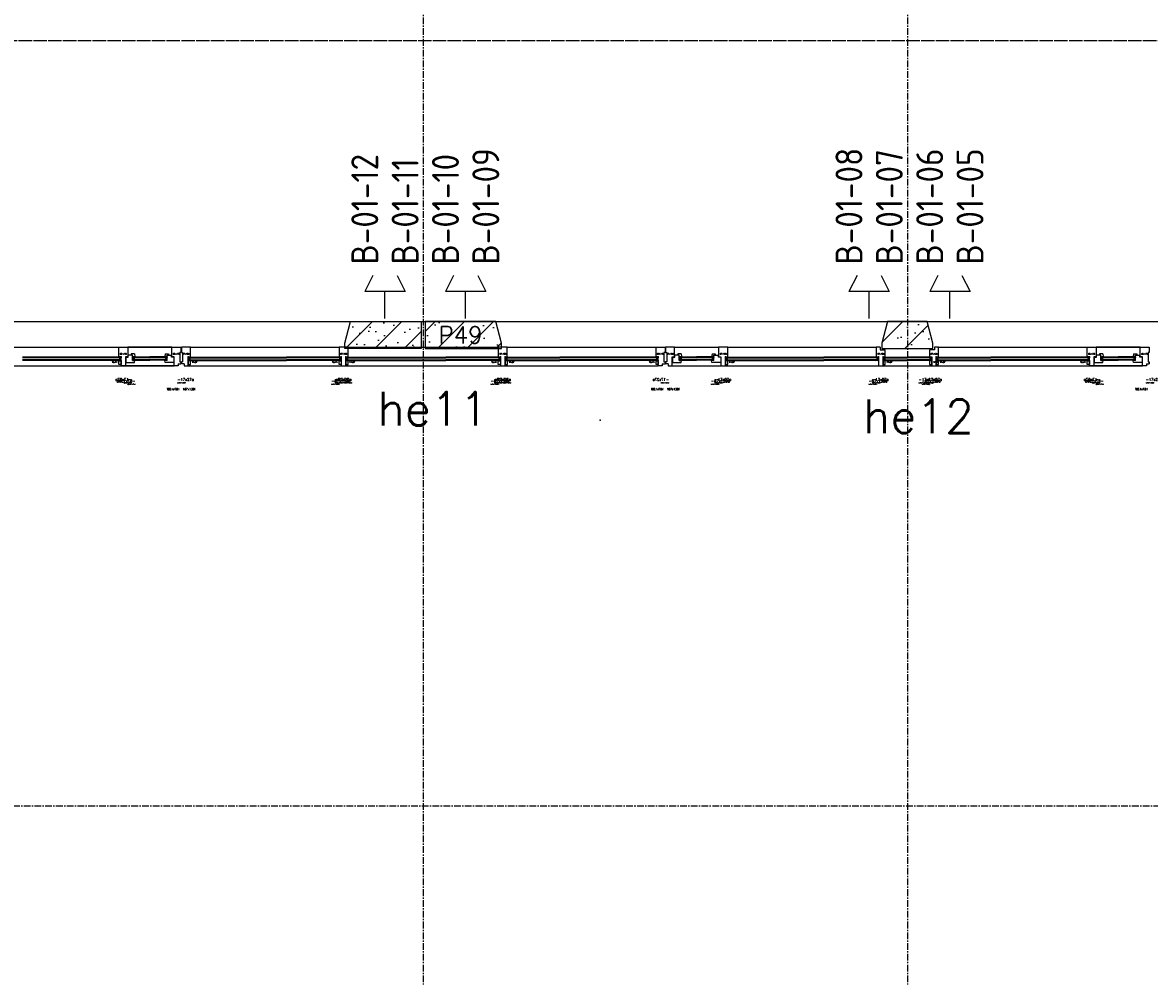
# Model space of a CAD drawing. Extents: x 0 to 1189, y 0 to 841.
# Tile 10 of 44: x 503 to 586, y 129 to 200. Entities that reach past the tile are written whole.
import ezdxf

# ---------------------------------------------------------------- set-up
doc = ezdxf.new("R2010")
doc.units = 0
doc.header["$PDSIZE"] = 2
doc.linetypes.add('B0304', pattern=[6, 5, -0.5, 0, -0.5])
doc.linetypes.add('E0001', pattern=[1, 1, 0])
doc.layers.get('0').update_dxf_attribs({"linetype": 'CONTINUOUS'})
for name, color, linetype in [('AB$1A---_ATTRIB', 9, 'CONTINUOUS'), ('AL$1A---_ALGEMEEN', 9, 'CONTINUOUS'), ('AT$1A---_TEKSTK', 15, 'CONTINUOUS'), ('GOTEN', 3, 'CONTINUOUS'), ('STRAMIEN', 1, 'CONTINUOUS'), ('VITELCODERING', 5, 'CONTINUOUS'), ('VITELDATA', 1, 'CONTINUOUS')]:
    doc.layers.add(name, color=color, linetype=linetype)
doc.styles.add('ROMANS', font='romans.shx', dxfattribs={"height": 300})
doc.styles.get("Standard").update_dxf_attribs({"font": 'ISO'})

# ---------------------------------------------------------------- blocks, each defined once
blk = doc.blocks.new('$DAT003')
for p, q in [((3.2, 0.9), (2, 1.5)), ((2, -1.5), (2, 1.5)), ((0, 0), (2, 0)), ((3.2, -0.9), (2, -1.5))]:
    blk.add_line(p, q)
blk = doc.blocks.new('-GLASA')
at = {"layer": 'AL$1A---_ALGEMEEN', "color": 15, "ltscale": 2}
for p, q in [((5, 27), (406.8, 27)), ((5, 27), (5, 3)), ((5, 22), (406.8, 22)), ((5, 7), (406.8, 7)), ((5, 3), (406.8, 3)), ((13, 22), (13, 7))]:
    blk.add_line(p, q, dxfattribs=at)
at = {"layer": 'AL$1A---_ALGEMEEN', "color": 15}
for p, q in [((17, 30), (21.2, 27)), ((17, 0), (21.2, 3))]:
    blk.add_line(p, q, dxfattribs=at)
at = {"layer": 'AL$1A---_ALGEMEEN', "color": 15, "ltscale": 2}
blk.add_lwpolyline([(5, 3), (0, 3), (5, 27), (0, 27), (5, 3)], dxfattribs=at)
at = {"layer": 'AL$1A---_ALGEMEEN'}
for p in [(0, 30), (0, 0)]:
    blk.add_point(p, dxfattribs=at)
blk = doc.blocks.new('XREF_B-A3-II-114')
at = {"layer": 'AL$1A---_ALGEMEEN', "ltscale": 2}
h = blk.add_hatch(dxfattribs=at)
h.set_pattern_fill('PREFB', color=8, scale=8, angle=180, style=0)
h.set_pattern_definition([(225, (57273.26, 29796.29), (108.6116, -108.6116), []), (197, (57273.26, 29796.29), (-41.26, -127.7242), [0, -130.56, -73.92, 0, -107.52]), (228, (57273.26, 29796.29), (29.465, -129.875), [0, -129.28, 0, -131.84, 0, -106.24]), (251, (57273.26, 29796.29), (76.6585, -107.6209), [0, -128, 0, -768, -105.28])])
h.paths.add_polyline_path([(64458.3, 29796.3), (63933.1, 29796.3), (63890.3, 29636.3), (63890.3, 29596.3), (64458.3, 29596.3)])
h.paths.add_polyline_path([(61020.4, 29796.3), (60726.1, 29796.3), (60683.3, 29636.3), (60683.3, 29596.3), (61063.3, 29596.3), (61063.3, 29636.3)])
h.paths.add_polyline_path([(57813.4, 29796.3), (57288.3, 29796.3), (57288.3, 29596.3), (57856.3, 29596.3), (57856.3, 29636.3)])
h = blk.add_hatch(dxfattribs=at)
h.set_pattern_fill('PREFB', color=8, scale=8, angle=180, style=0)
h.set_pattern_definition([(225, (64473.26, 29796.29), (108.6116, -108.6116), []), (197, (64473.26, 29796.29), (-41.26, -127.7242), [0, -130.56, -73.92, 0, -107.52]), (228, (64473.26, 29796.29), (29.465, -129.875), [0, -129.28, 0, -131.84, 0, -106.24]), (251, (64473.26, 29796.29), (76.6585, -107.6209), [0, -128, 0, -768, -105.28])])
h.paths.add_polyline_path([(71658.3, 29796.3), (71133.1, 29796.3), (71090.3, 29636.3), (71090.3, 29596.3), (71658.3, 29596.3)])
h.paths.add_polyline_path([(68220.4, 29796.3), (67926.1, 29796.3), (67883.3, 29636.3), (67883.3, 29596.3), (68263.3, 29596.3), (68263.3, 29636.3)])
h.paths.add_polyline_path([(65013.4, 29796.3), (64488.3, 29796.3), (64488.3, 29596.3), (65056.3, 29596.3), (65056.3, 29636.3)])
at = {"layer": 'AL$1A---_ALGEMEEN', "color": 8, "ltscale": 2}
for p, q in [((57288.3, 29796.3), (64458.3, 29796.3)), ((64488.3, 29796.3), (71658.3, 29796.3)), ((61104.3, 29606.3), (62604.8, 29606.3)), ((62210.3, 29534.3), (62210.3, 29606.3)), ((62210.3, 29606.3), (62277.3, 29606.3)), ((62604.8, 29606.3), (62277.3, 29606.3)), ((62277.3, 29606.3), (62277.3, 29576.3)), ((62604.8, 29534.3), (62604.8, 29606.3)), ((62604.8, 29606.3), (62671.8, 29606.3)), ((62671.8, 29606.3), (62671.8, 29566.3)), ((62742.5, 29606.3), (62675.5, 29606.3)), ((62675.5, 29606.3), (62675.5, 29566.3)), ((62742.5, 29606.3), (63847.5, 29606.3)), ((62742.5, 29534.3), (62742.5, 29606.3)), ((63914.5, 29606.3), (63847.5, 29606.3)), ((63847.5, 29606.3), (63847.5, 29576.3)), ((63914.5, 29606.3), (65032, 29606.3)), ((63914.5, 29534.3), (63914.5, 29606.3)), ((65099, 29606.3), (65032, 29606.3)), ((65032, 29606.3), (65032, 29576.3)), ((65099, 29606.3), (66204.5, 29606.3)), ((65099, 29534.3), (65099, 29606.3)), ((66204.5, 29534.3), (66204.5, 29606.3)), ((66204.5, 29606.3), (66271.5, 29606.3)), ((66271.5, 29606.3), (66271.5, 29566.3)), ((66342.8, 29606.3), (66275.8, 29606.3)), ((66275.8, 29606.3), (66275.8, 29566.3)), ((66342.8, 29606.3), (66670.3, 29606.3)), ((66342.8, 29534.3), (66342.8, 29606.3)), ((66737.3, 29606.3), (66670.3, 29606.3)), ((66670.3, 29606.3), (66670.3, 29576.3)), ((66737.3, 29606.3), (67842.3, 29606.3)), ((66737.3, 29534.3), (66737.3, 29606.3)), ((67872.3, 29606.3), (67842.3, 29606.3)), ((67842.3, 29606.3), (67842.3, 29576.3)), ((67909.3, 29534.3), (67909.3, 29586.3)), ((68237.3, 29586.3), (68237.3, 29576.3)), ((68304.3, 29606.3), (68274.3, 29606.3)), ((68304.3, 29606.3), (69804.8, 29606.3)), ((68304.3, 29534.3), (68304.3, 29606.3)), ((69410.3, 29534.3), (69410.3, 29606.3)), ((69410.3, 29606.3), (69477.3, 29606.3)), ((69804.8, 29606.3), (69477.3, 29606.3)), ((69477.3, 29606.3), (69477.3, 29576.3)), ((69804.8, 29534.3), (69804.8, 29606.3)), ((69804.8, 29606.3), (69871.8, 29606.3)), ((69871.8, 29606.3), (69871.8, 29566.3)), ((61820.5, 29531.3), (61495, 29531.3)), ((61820.5, 29526.3), (61495, 29526.3)), ((61820.5, 29511.3), (61495, 29511.3)), ((61820.5, 29507.3), (61495, 29507.3)), ((62222.3, 29531.3), (61820.5, 29531.3)), ((62222.3, 29526.3), (61820.5, 29526.3)), ((62222.3, 29511.3), (61820.5, 29511.3)), ((62222.3, 29507.3), (61820.5, 29507.3)), ((62227.3, 29534.3), (62210.3, 29534.3)), ((62214.3, 29526.3), (62214.3, 29511.3)), ((62222.3, 29531.3), (62222.3, 29507.3)), ((62227.3, 29507.3), (62222.3, 29531.3)), ((62222.3, 29531.3), (62227.3, 29531.3)), ((62227.3, 29531.3), (62222.3, 29507.3)), ((62222.3, 29507.3), (62227.3, 29507.3)), ((62227.3, 29467.3), (62227.3, 29534.3)), ((62277.3, 29534.3), (62260.3, 29534.3)), ((62260.3, 29534.3), (62260.3, 29467.3)), ((62262.3, 29532.3), (62279.3, 29532.3)), ((62277.3, 29576.3), (62277.3, 29534.3)), ((62312.3, 29536.3), (62312.3, 29545.3)), ((62312.3, 29536.3), (62329.3, 29536.3)), ((62312.3, 29509.3), (62317.3, 29533.3)), ((62317.3, 29533.3), (62312.3, 29533.3)), ((62312.3, 29533.3), (62317.3, 29509.3)), ((62317.3, 29509.3), (62312.3, 29509.3)), ((62317.3, 29533.3), (62441, 29533.3)), ((62317.3, 29533.3), (62317.3, 29509.3)), ((62317.3, 29528.3), (62441, 29528.3)), ((62317.3, 29513.3), (62441, 29513.3)), ((62317.3, 29509.3), (62441, 29509.3)), ((62325.3, 29528.3), (62325.3, 29513.3)), ((62564.8, 29533.3), (62441, 29533.3)), ((62564.8, 29528.3), (62441, 29528.3)), ((62564.8, 29513.3), (62441, 29513.3)), ((62564.8, 29509.3), (62441, 29509.3)), ((62569.8, 29536.3), (62552.8, 29536.3)), ((62556.8, 29528.3), (62556.8, 29513.3)), ((62564.8, 29533.3), (62564.8, 29509.3)), ((62569.8, 29509.3), (62564.8, 29533.3)), ((62564.8, 29533.3), (62569.8, 29533.3)), ((62569.8, 29533.3), (62564.8, 29509.3)), ((62564.8, 29509.3), (62569.8, 29509.3)), ((62569.8, 29536.3), (62569.8, 29545.3)), ((62619.8, 29532.3), (62602.8, 29532.3)), ((62621.8, 29534.3), (62604.8, 29534.3)), ((62621.8, 29467.3), (62621.8, 29534.3)), ((62671.8, 29566.3), (62662.8, 29566.3)), ((62662.8, 29566.3), (62662.8, 29497.3)), ((62662.8, 29497.3), (62671.8, 29497.3)), ((62671.8, 29497.3), (62671.8, 29482.3)), ((62675.5, 29566.3), (62684.5, 29566.3)), ((62684.5, 29497.3), (62675.5, 29497.3)), ((62675.5, 29497.3), (62675.5, 29482.3)), ((62684.5, 29566.3), (62684.5, 29497.3)), ((62725.5, 29467.3), (62725.5, 29534.3)), ((62725.5, 29534.3), (62742.5, 29534.3)), ((63132.3, 29531.3), (63457.8, 29531.3)), ((63132.3, 29526.3), (63457.8, 29526.3)), ((63132.3, 29511.3), (63457.8, 29511.3)), ((63132.3, 29507.3), (63457.8, 29507.3)), ((63847.5, 29576.3), (63847.5, 29534.3)), ((63847.5, 29534.3), (63864.5, 29534.3)), ((63864.5, 29534.3), (63864.5, 29467.3)), ((63897.5, 29534.3), (63914.5, 29534.3)), ((63897.5, 29467.3), (63897.5, 29534.3)), ((64304.3, 29531.3), (64641.8, 29531.3)), ((64304.3, 29526.3), (64641.8, 29526.3)), ((64304.3, 29511.3), (64641.8, 29511.3)), ((64304.3, 29507.3), (64641.8, 29507.3)), ((65032, 29576.3), (65032, 29534.3)), ((65032, 29534.3), (65049, 29534.3)), ((65049, 29534.3), (65049, 29467.3)), ((65082, 29534.3), (65099, 29534.3)), ((65082, 29467.3), (65082, 29534.3)), ((65814.8, 29531.3), (65489.3, 29531.3)), ((65814.8, 29526.3), (65489.3, 29526.3)), ((65814.8, 29511.3), (65489.3, 29511.3)), ((65814.8, 29507.3), (65489.3, 29507.3)), ((66221.5, 29534.3), (66204.5, 29534.3)), ((66221.5, 29467.3), (66221.5, 29534.3)), ((66271.5, 29566.3), (66262.5, 29566.3)), ((66262.5, 29566.3), (66262.5, 29497.3)), ((66262.5, 29497.3), (66271.5, 29497.3)), ((66271.5, 29497.3), (66271.5, 29482.3)), ((66275.8, 29566.3), (66284.8, 29566.3)), ((66284.8, 29497.3), (66275.8, 29497.3)), ((66275.8, 29497.3), (66275.8, 29482.3)), ((66284.8, 29566.3), (66284.8, 29497.3)), ((66325.8, 29467.3), (66325.8, 29534.3)), ((66325.8, 29534.3), (66342.8, 29534.3)), ((66327.8, 29532.3), (66344.8, 29532.3)), ((66377.8, 29536.3), (66377.8, 29545.3)), ((66377.8, 29536.3), (66394.8, 29536.3)), ((66377.8, 29509.3), (66382.8, 29533.3)), ((66382.8, 29533.3), (66377.8, 29533.3)), ((66377.8, 29533.3), (66382.8, 29509.3)), ((66382.8, 29509.3), (66377.8, 29509.3)), ((66382.8, 29533.3), (66506.5, 29533.3)), ((66382.8, 29533.3), (66382.8, 29509.3)), ((66382.8, 29528.3), (66506.5, 29528.3)), ((66382.8, 29513.3), (66506.5, 29513.3)), ((66382.8, 29509.3), (66506.5, 29509.3)), ((66390.8, 29528.3), (66390.8, 29513.3)), ((66630.3, 29533.3), (66506.5, 29533.3)), ((66630.3, 29528.3), (66506.5, 29528.3)), ((66630.3, 29513.3), (66506.5, 29513.3)), ((66630.3, 29509.3), (66506.5, 29509.3)), ((66635.3, 29536.3), (66618.3, 29536.3)), ((66622.3, 29528.3), (66622.3, 29513.3)), ((66630.3, 29533.3), (66630.3, 29509.3)), ((66635.3, 29509.3), (66630.3, 29533.3)), ((66630.3, 29533.3), (66635.3, 29533.3)), ((66635.3, 29533.3), (66630.3, 29509.3)), ((66630.3, 29509.3), (66635.3, 29509.3)), ((66635.3, 29536.3), (66635.3, 29545.3)), ((66685.3, 29532.3), (66668.3, 29532.3)), ((66670.3, 29576.3), (66670.3, 29534.3)), ((66670.3, 29534.3), (66687.3, 29534.3)), ((66687.3, 29534.3), (66687.3, 29467.3)), ((66720.3, 29534.3), (66737.3, 29534.3)), ((66720.3, 29467.3), (66720.3, 29534.3)), ((66725.3, 29531.3), (67127, 29531.3)), ((66725.3, 29531.3), (66725.3, 29507.3)), ((66725.3, 29526.3), (67127, 29526.3)), ((66725.3, 29511.3), (67127, 29511.3)), ((66725.3, 29507.3), (67127, 29507.3)), ((66733.3, 29526.3), (66733.3, 29511.3)), ((67127, 29531.3), (67452.5, 29531.3)), ((67127, 29526.3), (67452.5, 29526.3)), ((67127, 29511.3), (67452.5, 29511.3)), ((67127, 29507.3), (67452.5, 29507.3)), ((67854.3, 29531.3), (67452.5, 29531.3)), ((67854.3, 29526.3), (67452.5, 29526.3)), ((67854.3, 29511.3), (67452.5, 29511.3)), ((67854.3, 29507.3), (67452.5, 29507.3)), ((67842.3, 29576.3), (67842.3, 29534.3)), ((67842.3, 29534.3), (67859.3, 29534.3)), ((67846.3, 29526.3), (67846.3, 29511.3)), ((67854.3, 29531.3), (67854.3, 29507.3)), ((67859.3, 29507.3), (67854.3, 29531.3)), ((67854.3, 29531.3), (67859.3, 29531.3)), ((67859.3, 29531.3), (67854.3, 29507.3)), ((67854.3, 29507.3), (67859.3, 29507.3)), ((67859.3, 29534.3), (67859.3, 29467.3)), ((67892.3, 29534.3), (67909.3, 29534.3)), ((67892.3, 29467.3), (67892.3, 29534.3)), ((67892.3, 29507.3), (67897.3, 29531.3)), ((67897.3, 29531.3), (67892.3, 29531.3)), ((67892.3, 29531.3), (67897.3, 29507.3)), ((67897.3, 29507.3), (67892.3, 29507.3)), ((67897.3, 29531.3), (68073.3, 29531.3)), ((67897.3, 29531.3), (67897.3, 29507.3)), ((67897.3, 29526.3), (68073.3, 29526.3)), ((67897.3, 29511.3), (68073.3, 29511.3)), ((67897.3, 29507.3), (68073.3, 29507.3)), ((67905.3, 29526.3), (67905.3, 29511.3)), ((68249.3, 29531.3), (68073.3, 29531.3)), ((68249.3, 29526.3), (68073.3, 29526.3)), ((68249.3, 29511.3), (68073.3, 29511.3)), ((68249.3, 29507.3), (68073.3, 29507.3)), ((68237.3, 29576.3), (68237.3, 29534.3)), ((68237.3, 29534.3), (68254.3, 29534.3)), ((68241.3, 29526.3), (68241.3, 29511.3)), ((68249.3, 29531.3), (68249.3, 29507.3)), ((68254.3, 29507.3), (68249.3, 29531.3)), ((68249.3, 29531.3), (68254.3, 29531.3)), ((68254.3, 29531.3), (68249.3, 29507.3)), ((68249.3, 29507.3), (68254.3, 29507.3)), ((68254.3, 29534.3), (68254.3, 29467.3)), ((68287.3, 29534.3), (68304.3, 29534.3)), ((68287.3, 29467.3), (68287.3, 29534.3)), ((68292.3, 29531.3), (68694, 29531.3)), ((68292.3, 29531.3), (68292.3, 29507.3)), ((68292.3, 29526.3), (68694, 29526.3)), ((68292.3, 29511.3), (68694, 29511.3)), ((68292.3, 29507.3), (68694, 29507.3)), ((68300.3, 29526.3), (68300.3, 29511.3)), ((69020.5, 29531.3), (68695, 29531.3)), ((69020.5, 29526.3), (68695, 29526.3)), ((69020.5, 29511.3), (68695, 29511.3)), ((69020.5, 29507.3), (68695, 29507.3)), ((69422.3, 29531.3), (69020.5, 29531.3)), ((69422.3, 29526.3), (69020.5, 29526.3)), ((69422.3, 29511.3), (69020.5, 29511.3)), ((69422.3, 29507.3), (69020.5, 29507.3)), ((69427.3, 29534.3), (69410.3, 29534.3)), ((69414.3, 29526.3), (69414.3, 29511.3)), ((69422.3, 29531.3), (69422.3, 29507.3)), ((69427.3, 29507.3), (69422.3, 29531.3)), ((69422.3, 29531.3), (69427.3, 29531.3)), ((69427.3, 29531.3), (69422.3, 29507.3)), ((69422.3, 29507.3), (69427.3, 29507.3)), ((69427.3, 29467.3), (69427.3, 29534.3)), ((69477.3, 29534.3), (69460.3, 29534.3)), ((69460.3, 29534.3), (69460.3, 29467.3)), ((69462.3, 29532.3), (69479.3, 29532.3)), ((69477.3, 29576.3), (69477.3, 29534.3)), ((69512.3, 29536.3), (69512.3, 29545.3)), ((69512.3, 29536.3), (69529.3, 29536.3)), ((69512.3, 29509.3), (69517.3, 29533.3)), ((69517.3, 29533.3), (69512.3, 29533.3)), ((69512.3, 29533.3), (69517.3, 29509.3)), ((69517.3, 29509.3), (69512.3, 29509.3)), ((69517.3, 29533.3), (69641, 29533.3)), ((69517.3, 29533.3), (69517.3, 29509.3)), ((69517.3, 29528.3), (69641, 29528.3)), ((69517.3, 29513.3), (69641, 29513.3)), ((69517.3, 29509.3), (69641, 29509.3)), ((69525.3, 29528.3), (69525.3, 29513.3)), ((69764.8, 29533.3), (69641, 29533.3)), ((69764.8, 29528.3), (69641, 29528.3)), ((69764.8, 29513.3), (69641, 29513.3)), ((69764.8, 29509.3), (69641, 29509.3)), ((69769.8, 29536.3), (69752.8, 29536.3)), ((69756.8, 29528.3), (69756.8, 29513.3)), ((69764.8, 29533.3), (69764.8, 29509.3)), ((69769.8, 29509.3), (69764.8, 29533.3)), ((69764.8, 29533.3), (69769.8, 29533.3)), ((69769.8, 29533.3), (69764.8, 29509.3)), ((69764.8, 29509.3), (69769.8, 29509.3)), ((69769.8, 29536.3), (69769.8, 29545.3)), ((69819.8, 29532.3), (69802.8, 29532.3)), ((69821.8, 29534.3), (69804.8, 29534.3)), ((69821.8, 29467.3), (69821.8, 29534.3)), ((69871.8, 29566.3), (69862.8, 29566.3)), ((69862.8, 29566.3), (69862.8, 29497.3)), ((69862.8, 29497.3), (69871.8, 29497.3)), ((69871.8, 29497.3), (69871.8, 29482.3)), ((61087.3, 29467.3), (62621.8, 29467.3)), ((62184.3, 29477.3), (62184.3, 29477.3)), ((62234.3, 29467.3), (62227.3, 29467.3)), ((62260.3, 29467.3), (62234.3, 29467.3)), ((62234.3, 29467.3), (62234.3, 29467.3)), ((62621.8, 29467.3), (62260.3, 29467.3)), ((62651.8, 29467.3), (62621.8, 29467.3)), ((62651.8, 29482.3), (62651.8, 29467.3)), ((62651.8, 29482.3), (62671.8, 29482.3)), ((62695.5, 29482.3), (62675.5, 29482.3)), ((62695.5, 29482.3), (62695.5, 29467.3)), ((62695.5, 29467.3), (62725.5, 29467.3)), ((62725.5, 29467.3), (63864.5, 29467.3)), ((63864.5, 29467.3), (63890.5, 29467.3)), ((63890.5, 29467.3), (63890.5, 29467.3)), ((63890.5, 29467.3), (63897.5, 29467.3)), ((63897.5, 29467.3), (65049, 29467.3)), ((65049, 29467.3), (65075, 29467.3)), ((65075, 29467.3), (65075, 29467.3)), ((65075, 29467.3), (65082, 29467.3)), ((65082, 29467.3), (66221.5, 29467.3)), ((66251.5, 29467.3), (66221.5, 29467.3)), ((66251.5, 29482.3), (66251.5, 29467.3)), ((66251.5, 29482.3), (66271.5, 29482.3)), ((66295.8, 29482.3), (66275.8, 29482.3)), ((66295.8, 29482.3), (66295.8, 29467.3)), ((66295.8, 29467.3), (66325.8, 29467.3)), ((66325.8, 29467.3), (67859.3, 29467.3)), ((66325.8, 29467.3), (66687.3, 29467.3)), ((66687.3, 29467.3), (66713.3, 29467.3)), ((66713.3, 29467.3), (66713.3, 29467.3)), ((66713.3, 29467.3), (66720.3, 29467.3)), ((67859.3, 29467.3), (67885.3, 29467.3)), ((67885.3, 29467.3), (67885.3, 29467.3)), ((67885.3, 29467.3), (67892.3, 29467.3)), ((67892.3, 29467.3), (68254.3, 29467.3)), ((68254.3, 29467.3), (68280.3, 29467.3)), ((68280.3, 29467.3), (68280.3, 29467.3)), ((68280.3, 29467.3), (68287.3, 29467.3)), ((68287.3, 29467.3), (69821.8, 29467.3)), ((69384.3, 29477.3), (69384.3, 29477.3)), ((69434.3, 29467.3), (69427.3, 29467.3)), ((69460.3, 29467.3), (69434.3, 29467.3)), ((69434.3, 29467.3), (69434.3, 29467.3)), ((69821.8, 29467.3), (69460.3, 29467.3)), ((69851.8, 29467.3), (69821.8, 29467.3)), ((69851.8, 29482.3), (69851.8, 29467.3)), ((69851.8, 29482.3), (69871.8, 29482.3))]:
    blk.add_line(p, q, dxfattribs=at)
at = {"layer": 'AL$1A---_ALGEMEEN', "color": 8, "linetype": 'Continuous', "ltscale": 2}
for p, q in [((63890.3, 29636.3), (63933.1, 29796.3)), ((63933.1, 29796.3), (64458.3, 29796.3)), ((64458.3, 29796.3), (64458.3, 29596.3)), ((65013.4, 29796.3), (64488.3, 29796.3)), ((64488.3, 29796.3), (64488.3, 29596.3)), ((65056.3, 29636.3), (65013.4, 29796.3)), ((67926.1, 29796.3), (67883.3, 29636.3)), ((68220.4, 29796.3), (67926.1, 29796.3)), ((68263.3, 29636.3), (68220.4, 29796.3)), ((63890.3, 29596.3), (63890.3, 29636.3)), ((64458.3, 29596.3), (63890.3, 29596.3)), ((64488.3, 29596.3), (65056.3, 29596.3)), ((65056.3, 29596.3), (65056.3, 29636.3)), ((67883.3, 29636.3), (67883.3, 29596.3)), ((67883.3, 29596.3), (68263.3, 29596.3)), ((68263.3, 29596.3), (68263.3, 29636.3))]:
    blk.add_line(p, q, dxfattribs=at)
at = {"layer": 'AL$1A---_ALGEMEEN', "color": 8}
for p, q in [((62210.3, 29534.3), (62206, 29531.3)), ((62210.3, 29504.3), (62206, 29507.3)), ((62262.3, 29532.3), (62262.3, 29491.3)), ((62279.3, 29532.3), (62279.3, 29545.3)), ((62312.3, 29545.3), (62279.3, 29545.3)), ((62302.3, 29555.3), (62300.7, 29545.3)), ((62326.2, 29555.3), (62302.3, 29555.3)), ((62312.3, 29506.3), (62312.3, 29536.3)), ((62312.3, 29506.3), (62329.3, 29506.3)), ((62326.2, 29555.3), (62329.3, 29536.3)), ((62326.9, 29491.3), (62329.3, 29506.3)), ((62329.3, 29536.3), (62333.5, 29533.3)), ((62329.3, 29506.3), (62333.5, 29509.3)), ((62552.8, 29536.3), (62548.5, 29533.3)), ((62552.8, 29506.3), (62548.5, 29509.3)), ((62555.8, 29555.3), (62552.8, 29536.3)), ((62569.8, 29506.3), (62552.8, 29506.3)), ((62555.1, 29491.3), (62552.8, 29506.3)), ((62555.8, 29555.3), (62579.7, 29555.3)), ((62569.8, 29545.3), (62602.8, 29545.3)), ((62569.8, 29506.3), (62569.8, 29536.3)), ((62579.7, 29555.3), (62581.3, 29545.3)), ((62602.8, 29532.3), (62602.8, 29545.3)), ((62619.8, 29532.3), (62619.8, 29491.3)), ((66327.8, 29532.3), (66327.8, 29491.3)), ((66344.8, 29532.3), (66344.8, 29545.3)), ((66377.8, 29545.3), (66344.8, 29545.3)), ((66367.8, 29555.3), (66366.2, 29545.3)), ((66391.7, 29555.3), (66367.8, 29555.3)), ((66377.8, 29506.3), (66377.8, 29536.3)), ((66377.8, 29506.3), (66394.8, 29506.3)), ((66391.7, 29555.3), (66394.8, 29536.3)), ((66392.4, 29491.3), (66394.8, 29506.3)), ((66394.8, 29536.3), (66399, 29533.3)), ((66394.8, 29506.3), (66399, 29509.3)), ((66618.3, 29536.3), (66614, 29533.3)), ((66618.3, 29506.3), (66614, 29509.3)), ((66621.3, 29555.3), (66618.3, 29536.3)), ((66635.3, 29506.3), (66618.3, 29506.3)), ((66620.6, 29491.3), (66618.3, 29506.3)), ((66621.3, 29555.3), (66645.2, 29555.3)), ((66635.3, 29545.3), (66668.3, 29545.3)), ((66635.3, 29506.3), (66635.3, 29536.3)), ((66645.2, 29555.3), (66646.8, 29545.3)), ((66668.3, 29532.3), (66668.3, 29545.3)), ((66685.3, 29532.3), (66685.3, 29491.3)), ((66737.3, 29534.3), (66741.5, 29531.3)), ((66737.3, 29504.3), (66741.5, 29507.3)), ((67842.3, 29534.3), (67838, 29531.3)), ((67842.3, 29504.3), (67838, 29507.3)), ((67909.3, 29534.3), (67913.5, 29531.3)), ((67909.3, 29504.3), (67913.5, 29507.3)), ((68237.3, 29534.3), (68233, 29531.3)), ((68237.3, 29504.3), (68233, 29507.3)), ((68304.3, 29534.3), (68308.5, 29531.3)), ((68304.3, 29504.3), (68308.5, 29507.3)), ((69410.3, 29534.3), (69406, 29531.3)), ((69410.3, 29504.3), (69406, 29507.3)), ((69462.3, 29532.3), (69462.3, 29491.3)), ((69479.3, 29532.3), (69479.3, 29545.3)), ((69512.3, 29545.3), (69479.3, 29545.3)), ((69502.3, 29555.3), (69500.7, 29545.3)), ((69526.2, 29555.3), (69502.3, 29555.3)), ((69512.3, 29506.3), (69512.3, 29536.3)), ((69512.3, 29506.3), (69529.3, 29506.3)), ((69526.2, 29555.3), (69529.3, 29536.3)), ((69526.9, 29491.3), (69529.3, 29506.3)), ((69529.3, 29536.3), (69533.5, 29533.3)), ((69529.3, 29506.3), (69533.5, 29509.3)), ((69752.8, 29536.3), (69748.5, 29533.3)), ((69752.8, 29506.3), (69748.5, 29509.3)), ((69755.8, 29555.3), (69752.8, 29536.3)), ((69769.8, 29506.3), (69752.8, 29506.3)), ((69755.1, 29491.3), (69752.8, 29506.3)), ((69755.8, 29555.3), (69779.7, 29555.3)), ((69769.8, 29545.3), (69802.8, 29545.3)), ((69769.8, 29506.3), (69769.8, 29536.3)), ((69779.7, 29555.3), (69781.3, 29545.3)), ((69802.8, 29532.3), (69802.8, 29545.3)), ((69819.8, 29532.3), (69819.8, 29491.3)), ((62262.3, 29491.3), (62326.9, 29491.3)), ((62619.8, 29491.3), (62555.1, 29491.3)), ((66327.8, 29491.3), (66392.4, 29491.3)), ((66685.3, 29491.3), (66620.6, 29491.3)), ((69462.3, 29491.3), (69526.9, 29491.3)), ((69819.8, 29491.3), (69755.1, 29491.3))]:
    blk.add_line(p, q, dxfattribs=at)
at = {"layer": 'AL$1A---_ALGEMEEN', "color": 8, "ltscale": 2}
for points in [[(67872.3, 29606.3), (67872.3, 29586.3), (67909.3, 29586.3)], [(68274.3, 29606.3), (68274.3, 29586.3), (68237.3, 29586.3)], [(66725.3, 29507.3), (66720.3, 29507.3), (66725.3, 29531.3), (66720.3, 29531.3), (66725.3, 29507.3)], [(68292.3, 29507.3), (68287.3, 29507.3), (68292.3, 29531.3), (68287.3, 29531.3), (68292.3, 29507.3)]]:
    blk.add_lwpolyline(points, dxfattribs=at)
at = {"layer": 'AL$1A---_ALGEMEEN', "color": 8}
for points in [[(62227.3, 29477.3), (62210.3, 29477.3), (62210.3, 29504.3), (62227.3, 29504.3)], [(62227.3, 29477.3), (62210.3, 29477.3), (62210.3, 29504.3), (62227.3, 29504.3)], [(62725.5, 29477.3), (62742.5, 29477.3), (62742.5, 29504.3), (62725.5, 29504.3)], [(63864.5, 29477.3), (63847.5, 29477.3), (63847.5, 29504.3), (63864.5, 29504.3)], [(63897.5, 29477.3), (63914.5, 29477.3), (63914.5, 29504.3), (63897.5, 29504.3)], [(65048.5, 29477.3), (65031.5, 29477.3), (65031.5, 29504.3), (65048.5, 29504.3)], [(65082.5, 29477.3), (65099.5, 29477.3), (65099.5, 29504.3), (65082.5, 29504.3)], [(66221.5, 29477.3), (66204.5, 29477.3), (66204.5, 29504.3), (66221.5, 29504.3)], [(66720.3, 29477.3), (66737.3, 29477.3), (66737.3, 29504.3), (66720.3, 29504.3)], [(66720.3, 29477.3), (66737.3, 29477.3), (66737.3, 29504.3), (66720.3, 29504.3)], [(67892.3, 29477.3), (67909.3, 29477.3), (67909.3, 29504.3), (67892.3, 29504.3)], [(68237.3, 29477.3), (68254.3, 29477.3), (68254.3, 29504.3), (68237.3, 29504.3)], [(68287.3, 29477.3), (68304.3, 29477.3), (68304.3, 29504.3), (68287.3, 29504.3)], [(69427.3, 29477.3), (69410.3, 29477.3), (69410.3, 29504.3), (69427.3, 29504.3)], [(69427.3, 29477.3), (69410.3, 29477.3), (69410.3, 29504.3), (69427.3, 29504.3)]]:
    blk.add_lwpolyline(points, close=True, dxfattribs=at)
for p in [(62227.3, 29534.3), (62227.3, 29504.3), (66720.3, 29534.3), (66720.3, 29504.3), (67859.3, 29534.3), (67859.3, 29504.3), (67892.3, 29534.3), (67892.3, 29504.3), (68254.3, 29504.3), (68287.3, 29534.3), (68287.3, 29504.3), (69427.3, 29534.3), (69427.3, 29504.3)]:
    blk.add_point(p, dxfattribs=at)
at = {"layer": 'AL$1A---_ALGEMEEN', "color": 8, "ltscale": 2}
blk.add_point((65789.5, 29064.3), dxfattribs=at)
at = {"layer": 'STRAMIEN', "color": 8, "linetype": 'B0304', "ltscale": 10}
for p, q in [((64473.3, 85496.3), (64473.3, 24869.3)), ((68073.3, 85496.3), (68073.3, 24869.3)), ((21023.3, 29796.3), (107938.3, 29796.3)), ((21023.3, 26196.3), (107938.3, 26196.3))]:
    blk.add_line(p, q, dxfattribs=at)
at = {"layer": 'AL$1A---_ALGEMEEN', "color": 8, "ltscale": 2}
for p in [(62725.5, 29504.3), (63897.5, 29504.3), (65082.5, 29504.3)]:
    blk.add_blockref('-GLASA', p, dxfattribs=at)
at = {"layer": 'AL$1A---_ALGEMEEN', "color": 8, "ltscale": 2, "xscale": -1}
for p in [(63864.5, 29504.3), (65048.5, 29504.3), (66221.5, 29504.3)]:
    blk.add_blockref('-GLASA', p, dxfattribs=at)
at = {"layer": 'AB$1A---_ATTRIB', "color": 8, "linetype": 'Continuous', "style": 'ROMANS'}
for tag, p, height in [('RUIMTENUMMER', (87442.2, 75784.3), 200), ('PEILMAAT', (87387.8, 75526.7), 150), ('RUIMTENUMMER', (26336.9, 75275.3), 200), ('PEILMAAT', (26282.4, 75017.6), 150), ('RUIMTENUMMER', (28654, 73979.3), 200), ('PEILMAAT', (28599.6, 73721.7), 150), ('RUIMTENUMMER', (26336.9, 72871.7), 200), ('PEILMAAT', (26282.4, 72614.1), 150), ('RUIMTENUMMER', (87442.2, 71084.6), 200), ('PEILMAAT', (87387.8, 70827), 150), ('RUIMTENUMMER', (26601.2, 70493.7), 200), ('RUIMTENUMMER', (44704, 70493.7), 200), ('RUIMTENUMMER', (63062.3, 70493.7), 200), ('PEILMAAT', (26546.7, 70236), 150), ('PEILMAAT', (44649.6, 70236), 150), ('PEILMAAT', (63007.8, 70236), 150), ('RUIMTENUMMER', (25708.6, 68385.8), 200), ('PEILMAAT', (25654.2, 68128.1), 150), ('RUIMTENUMMER', (87442.2, 66868.4), 200), ('PEILMAAT', (87387.8, 66610.8), 150), ('RUIMTENUMMER', (86685.5, 65335.5), 200), ('RUIMTENUMMER', (28776.8, 65054), 200), ('RUIMTENUMMER', (78665.1, 65031.8), 200), ('PEILMAAT', (86631.1, 65077.8), 150), ('PEILMAAT', (28722.3, 64796.3), 150), ('PEILMAAT', (78610.6, 64774.2), 150), ('RUIMTENUMMER', (94007.4, 64082), 200), ('RUIMTENUMMER', (76130.5, 63991.8), 200), ('RUIMTENUMMER', (81542.8, 63991.8), 200), ('RUIMTENUMMER', (84340.8, 63737), 200), ('RUIMTENUMMER', (87792.8, 63737), 200), ('PEILMAAT', (93953, 63824.4), 150), ('PEILMAAT', (76076, 63734.2), 150), ('PEILMAAT', (81488.4, 63734.2), 150), ('PEILMAAT', (84286.3, 63479.4), 150), ('PEILMAAT', (87738.3, 63479.4), 150), ('RUIMTENUMMER', (91439.1, 63158.4), 200), ('RUIMTENUMMER', (78665.1, 63062.4), 200), ('RUIMTENUMMER', (28776.8, 63059), 200), ('PEILMAAT', (91384.6, 62900.7), 150), ('PEILMAAT', (28722.3, 62801.4), 150), ('PEILMAAT', (78610.6, 62804.8), 150), ('RUIMTENUMMER', (84600.2, 60368.4), 200), ('PEILMAAT', (84545.7, 60110.7), 150), ('RUIMTENUMMER', (76130.5, 53241.2), 200), ('RUIMTENUMMER', (84607.4, 53241.2), 200), ('RUIMTENUMMER', (30604.4, 53028.2), 200), ('RUIMTENUMMER', (54379.1, 53028.2), 200), ('PEILMAAT', (76076, 52983.5), 150), ('PEILMAAT', (84552.9, 52983.5), 150), ('PEILMAAT', (30550, 52770.6), 150), ('PEILMAAT', (54324.7, 52770.6), 150), ('RUIMTENUMMER', (93701.8, 49262.7), 200), ('PEILMAAT', (93647.4, 49005.1), 150), ('RUIMTENUMMER', (84528.4, 46579.5), 200), ('PEILMAAT', (84474, 46321.9), 150), ('RUIMTENUMMER', (78360.3, 43177.3), 200), ('RUIMTENUMMER', (81571.1, 43181.4), 200), ('PEILMAAT', (78305.9, 42919.7), 150), ('PEILMAAT', (81516.7, 42923.8), 150), ('RUIMTENUMMER', (26316.2, 42849.1), 200), ('PEILMAAT', (26261.7, 42591.5), 150), ('RUIMTENUMMER', (28811.7, 41376.8), 200), ('PEILMAAT', (28757.3, 41119.2), 150), ('RUIMTENUMMER', (26316.2, 40510.8), 200), ('PEILMAAT', (26261.7, 40253.2), 150), ('RUIMTENUMMER', (84741.9, 39845.5), 200), ('PEILMAAT', (84687.4, 39587.8), 150), ('RUIMTENUMMER', (76066.8, 38648.8), 200), ('PEILMAAT', (76012.3, 38391.2), 150), ('RUIMTENUMMER', (79484.9, 38209.6), 200), ('RUIMTENUMMER', (81708.5, 38209.6), 200), ('RUIMTENUMMER', (26547.3, 38135.6), 200), ('PEILMAAT', (79430.4, 37952), 150), ('PEILMAAT', (81654.1, 37952), 150), ('PEILMAAT', (26492.9, 37878), 150), ('RUIMTENUMMER', (44826.2, 37734.4), 200), ('RUIMTENUMMER', (62879.9, 37734.4), 200), ('PEILMAAT', (44771.8, 37476.8), 150), ('PEILMAAT', (62825.5, 37476.8), 150), ('RUIMTENUMMER', (80668.5, 36366.7), 200), ('RUIMTENUMMER', (25342.1, 36256.2), 200), ('PEILMAAT', (80614.1, 36109), 150), ('PEILMAAT', (25287.7, 35998.5), 150), ('RUIMTENUMMER', (91183.6, 35270.7), 200), ('RUIMTENUMMER', (98529.4, 35270.7), 200), ('PEILMAAT', (91129.1, 35013.1), 150), ('PEILMAAT', (98475, 35013.1), 150), ('RUIMTENUMMER', (28777, 32678), 200), ('RUIMTENUMMER', (80668.5, 32690.2), 200), ('PEILMAAT', (28722.6, 32420.4), 150), ('PEILMAAT', (80614.1, 32432.6), 150), ('RUIMTENUMMER', (28777, 30449.2), 200), ('PEILMAAT', (28722.6, 30191.6), 150), ('RUIMTENUMMER', (81103.6, 27867.3), 200), ('RUIMTENUMMER', (83871.5, 27864.4), 200), ('PEILMAAT', (81049.1, 27609.7), 150), ('PEILMAAT', (83817, 27606.8), 150)]:
    blk.add_attdef(tag, p, '', height=height, dxfattribs=at)
for tag, p, height in [('RUIMTENUMMER', (25294.2, 72566.8), 200), ('PEILMAAT', (25551.8, 72512.3), 150), ('RUIMTENUMMER', (25279.6, 40147.1), 200), ('PEILMAAT', (25537.2, 40092.6), 150)]:
    blk.add_attdef(tag, p, '', height=height, rotation=90, dxfattribs=at)
at = {"layer": 'AT$1A---_TEKSTK', "color": 8, "ltscale": 2, "style": 'ROMANS'}
for s, height, p in [('P49', 125, (64588.2, 29634.1)), ('67x139', 10, (62684.5, 29550.3)), ('17x27', 10, (62752.5, 29488.3)), ('67x139', 10, (63856.5, 29550.3)), ('17x27', 10, (63924.5, 29488.3)), ('67x139', 10, (65041, 29550.3)), ('17x27', 10, (65109.5, 29488.3)), ('67x139', 10, (66284.8, 29550.3)), ('67x139', 10, (66679.3, 29550.3)), ('17x27', 10, (66747.3, 29488.3)), ('17x27', 10, (66747.3, 29488.3)), ('67x139', 10, (67851.3, 29550.3)), ('17x27', 10, (67919.3, 29488.3)), ('67x139', 10, (68246.3, 29550.3)), ('17x27', 10, (68264.3, 29488.3)), ('17x27', 10, (68314.3, 29488.3)), ('buiten kozijn', 7, (62646.5, 29337.3)), ('-17x27a', 20, (62646.5, 29354.3)), ('buiten kozijn', 7, (63791.5, 29327.3)), ('-67x139d', 20, (63791.5, 29344.3)), ('buiten kozijn', 7, (63818.5, 29337.3)), ('-17x27a', 20, (63818.5, 29354.3)), ('buiten kozijn', 7, (64976, 29327.3)), ('-67x139d', 20, (64976, 29344.3)), ('buiten kozijn', 7, (65003.5, 29337.3)), ('-17x27a', 20, (65003.5, 29354.3)), ('buiten kozijn', 7, (66614.3, 29327.3)), ('-67x139d', 20, (66614.3, 29344.3)), ('buiten kozijn', 7, (66641.3, 29337.3)), ('buiten kozijn', 7, (66641.3, 29337.3)), ('-17x27a', 20, (66641.3, 29354.3)), ('-17x27a', 20, (66641.3, 29354.3)), ('buiten kozijn', 7, (67786.3, 29327.3)), ('-67x139d', 20, (67786.3, 29344.3)), ('buiten kozijn', 7, (67813.3, 29337.3)), ('-17x27a', 20, (67813.3, 29354.3)), ('buiten kozijn', 7, (68158.3, 29337.3)), ('-17x27a', 20, (68158.3, 29354.3)), ('buiten kozijn', 7, (68181.3, 29327.3)), ('-67x139d', 20, (68181.3, 29344.3)), ('buiten kozijn', 7, (68208.3, 29337.3)), ('-17x27a', 20, (68208.3, 29354.3)), ('buiten kozijn', 7, (69846.5, 29337.3)), ('-17x27a', 20, (69846.5, 29354.3)), ('167x139f', 15, (62684.5, 29286)), ('he11', 250, (64133.3, 29022.7)), ('167x139f', 15, (66284.8, 29286)), ('he12', 250, (67743.5, 28967.3))]:
    blk.add_text(s, height=height, dxfattribs=at).set_placement(p)
at = {"layer": 'AT$1A---_TEKSTK', "color": 8, "ltscale": 2, "style": 'ROMANS', "oblique": 180, "text_generation_flag": 4}
for s, height, p in [('17x27', 10, (62200.3, 29488.3)), ('17x27', 10, (62200.3, 29488.3)), ('67x139', 10, (62268.3, 29550.3)), ('67x139', 10, (62662.8, 29550.3)), ('17x27', 10, (63837.5, 29488.3)), ('17x27', 10, (65021.5, 29488.3)), ('17x27', 10, (66194.5, 29488.3)), ('67x139', 10, (66262.5, 29550.3)), ('17x27', 10, (69400.3, 29488.3)), ('17x27', 10, (69400.3, 29488.3)), ('67x139', 10, (69468.3, 29550.3)), ('67x139', 10, (69862.8, 29550.3)), ('-17x27a', 20, (62306.3, 29354.3)), ('-17x27a', 20, (62306.3, 29354.3)), ('-67x139d', 20, (62333.3, 29344.3)), ('buiten kozijn', 7, (62306.3, 29337.3)), ('buiten kozijn', 7, (62306.3, 29337.3)), ('buiten kozijn', 7, (62333.3, 29327.3)), ('-17x27a', 20, (63943.5, 29354.3)), ('buiten kozijn', 7, (63943.5, 29337.3)), ('-17x27a', 20, (65127.5, 29354.3)), ('buiten kozijn', 7, (65127.5, 29337.3)), ('-17x27a', 20, (66300.5, 29354.3)), ('buiten kozijn', 7, (66300.5, 29337.3)), ('-17x27a', 20, (69506.3, 29354.3)), ('-17x27a', 20, (69506.3, 29354.3)), ('-67x139d', 20, (69533.3, 29344.3)), ('buiten kozijn', 7, (69506.3, 29337.3)), ('buiten kozijn', 7, (69506.3, 29337.3)), ('buiten kozijn', 7, (69533.3, 29327.3)), ('167x139f', 15, (62662.8, 29286)), ('167x139f', 15, (66262.5, 29286)), ('167x139f', 15, (69862.8, 29286))]:
    blk.add_text(s, height=height, rotation=180, dxfattribs=at).set_placement(p)

msp = doc.modelspace()

# ---------------------------------------------------------------- linework, layer by layer
at = {"layer": 'GOTEN', "linetype": 'E0001'}
msp.add_line((637.46, 198.649), (176.518, 198.649), dxfattribs=at)

# ---------------------------------------------------------------- block references
at = {"xscale": 0.01, "yscale": 0.01, "zscale": 0.01}
msp.add_blockref('XREF_B-A3-II-114', (-112.392, -120.185), dxfattribs=at)
at = {"layer": 'VITELDATA', "rotation": 90}
for p in [(529.5, 178), (535.5, 178), (565.5, 178), (571.5, 178)]:
    msp.add_blockref('$DAT003', p, dxfattribs=at)

# ---------------------------------------------------------------- texts
at = {"layer": 'VITELCODERING'}
for s, p in [('B-01-12', (529, 182)), ('B-01-11', (532, 182)), ('B-01-10', (535, 182)), ('B-01-09', (538, 182)), ('B-01-08', (565, 182)), ('B-01-07', (568, 182)), ('B-01-06', (571, 182)), ('B-01-05', (574, 182))]:
    msp.add_text(s, height=2, rotation=90, dxfattribs=at).set_placement(p)

doc.saveas('drawing.dxf')
